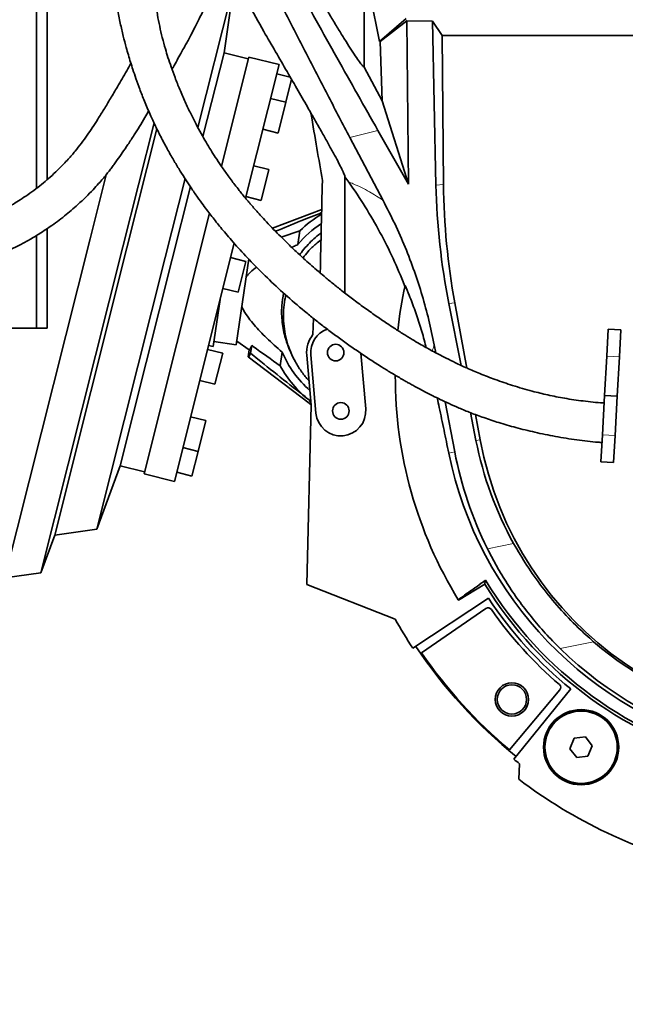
# Model space of a CAD drawing. Header units: millimetres. Extents: x 0 to 11920, y 0 to 8400.
# Tile 99 of 120: x 7771 to 8081, y 4892 to 5396. Entities that reach past the tile are written whole.
import ezdxf

# ---------------------------------------------------------------- set-up
doc = ezdxf.new("R2010")
doc.units = ezdxf.units.MM
doc.header["$LTSCALE"] = 20
doc.styles.add('SLDTEXTSTYLE0', font='TXT', dxfattribs={"width": 0.605})
doc.dimstyles.new('SLDDIMSTYLE0', dxfattribs={"dimtxt": 70, "dimasz": 70, "dimexe": 0, "dimexo": 0.0625, "dimgap": -17.5, "dimtad": 1, "dimdec": 1, "dimrnd": 1e-09, "dimzin": 12, "dimdsep": 46, "dimtxsty": 'SLDTEXTSTYLE0', "dimsah": 1, "dimcen": 0.09, "dimadec": 0, "dimazin": 3, "dimtfac": 1, "dimtofl": 0, "dimtmove": 0, "dimatfit": 3, "dimfxl": 1, "dimfrac": 2, "dimtolj": 1, "dimarcsym": 0})
doc.dimstyles.new('SLDDIMSTYLE1', dxfattribs={"dimtxt": 70, "dimasz": 70, "dimexe": 0, "dimexo": 0.0625, "dimgap": -17.5, "dimtad": 1, "dimdec": 1, "dimrnd": 1e-09, "dimzin": 12, "dimdsep": 46, "dimtxsty": 'SLDTEXTSTYLE0', "dimsah": 1, "dimcen": 0.09, "dimadec": 0, "dimazin": 3, "dimtfac": 1, "dimtmove": 0, "dimatfit": 0, "dimfxl": 1, "dimfrac": 2, "dimtolj": 1, "dimarcsym": 0})
doc.dimstyles.new('SLDDIMSTYLE2', dxfattribs={"dimtxt": 70, "dimasz": 70, "dimexe": 0, "dimexo": 0.0625, "dimgap": 17.5, "dimtad": 1, "dimdec": 1, "dimrnd": 1e-09, "dimzin": 12, "dimdsep": 46, "dimtxsty": 'SLDTEXTSTYLE0', "dimsah": 1, "dimcen": 0.09, "dimadec": 0, "dimazin": 3, "dimtfac": 1, "dimtmove": 0, "dimatfit": 0, "dimfxl": 1, "dimfrac": 2, "dimtolj": 1, "dimtzin": 12, "dimarcsym": 0})

# ---------------------------------------------------------------- blocks, each defined once
blk = doc.blocks.new('_D')
at = {"color": 7, "linetype": 'Continuous', "lineweight": 0}
for p, q in [((8250.75, 6346.66), (8250.75, 6454.09)), ((8250.75, 6454.09), (8459.29, 6454.09)), ((8459.29, 6454.09), (8459.29, 6346.66)), ((7872.78, 5643.24), (7872.78, 6355.17)), ((8182.78, 5217.64), (8182.78, 6355.17)), ((8459.29, 6346.66), (8250.75, 6346.66)), ((8182.78, 6325.17), (7872.78, 6325.17)), ((8182.78, 6325.17), (8467.31, 6325.17))]:
    blk.add_line(p, q, dxfattribs=at)
at = {"color": 7, "linetype": 'Continuous', "lineweight": 18}
for points in [[(7872.78, 6325.17), (7942.78, 6315.17), (7942.78, 6335.17)], [(8182.78, 6325.17), (8112.78, 6335.17), (8112.78, 6315.17)]]:
    blk.add_solid(points, dxfattribs=at)
at = {"color": 7, "linetype": 'Continuous', "lineweight": 18, "insert": (8274.81, 6436.89), "char_height": 70, "attachment_point": 1, "style": 'SLDTEXTSTYLE0'}
blk.add_mtext('310', dxfattribs=at)
blk = doc.blocks.new('_D_1')
at = {"color": 7, "linetype": 'Continuous', "lineweight": 0}
for p, q in [((9195.6, 5708.24), (9195.6, 5828.24)), ((7698.78, 5708.24), (9225.6, 5708.24)), ((9195.6, 5213.64), (9195.6, 5708.24)), ((9066.68, 5316.56), (9066.68, 5605.31)), ((9066.68, 5605.31), (9174.11, 5605.31)), ((9174.11, 5605.31), (9174.11, 5316.56)), ((9174.11, 5316.56), (9066.68, 5316.56)), ((8186.78, 5213.64), (9225.6, 5213.64)), ((9195.6, 5213.64), (9195.6, 5093.64))]:
    blk.add_line(p, q, dxfattribs=at)
at = {"color": 7, "linetype": 'Continuous', "lineweight": 18}
for points in [[(9195.6, 5708.24), (9205.6, 5778.24), (9185.6, 5778.24)], [(9195.6, 5213.64), (9185.6, 5143.64), (9205.6, 5143.64)]]:
    blk.add_solid(points, dxfattribs=at)
at = {"color": 7, "linetype": 'Continuous', "lineweight": 18, "insert": (9083.88, 5340.62), "char_height": 70, "attachment_point": 1, "rotation": 90, "style": 'SLDTEXTSTYLE0'}
blk.add_mtext('494,6', dxfattribs=at)
blk = doc.blocks.new('_D_2')
at = {"color": 7, "linetype": 'Continuous', "lineweight": 0}
for p, q in [((9034.25, 5639.24), (9034.25, 5759.24)), ((7796.78, 5639.24), (9064.25, 5639.24)), ((9034.25, 5213.64), (9034.25, 5639.24)), ((8905.34, 5282.06), (8905.34, 5570.81)), ((8905.34, 5570.81), (9012.77, 5570.81)), ((9012.77, 5570.81), (9012.77, 5282.06)), ((9012.77, 5282.06), (8905.34, 5282.06)), ((8186.78, 5213.64), (9064.25, 5213.64)), ((9034.25, 5213.64), (9034.25, 5093.64))]:
    blk.add_line(p, q, dxfattribs=at)
at = {"color": 7, "linetype": 'Continuous', "lineweight": 18}
for points in [[(9034.25, 5639.24), (9044.25, 5709.24), (9024.25, 5709.24)], [(9034.25, 5213.64), (9024.25, 5143.64), (9044.25, 5143.64)]]:
    blk.add_solid(points, dxfattribs=at)
at = {"color": 7, "linetype": 'Continuous', "lineweight": 18, "insert": (8922.53, 5306.12), "char_height": 70, "attachment_point": 1, "rotation": 90, "style": 'SLDTEXTSTYLE0'}
blk.add_mtext('425,6', dxfattribs=at)
blk = doc.blocks.new('_D_5')
at = {"color": 7, "linetype": 'Continuous', "lineweight": 0}
for p, q in [((8182.78, 5209.64), (8182.78, 4467.35)), ((8291.78, 4759.93), (8291.78, 4467.35)), ((8182.78, 4497.35), (8062.78, 4497.35)), ((8182.78, 4497.35), (8291.78, 4497.35)), ((8291.78, 4497.35), (8737.48, 4497.35))]:
    blk.add_line(p, q, dxfattribs=at)
at = {"color": 7, "linetype": 'Continuous', "lineweight": 18}
for centre, start, end in [((8671.81, 4551.06), 153.4349, 206.5651), ((8617.37, 4551.06), 333.4349, 26.5651)]:
    blk.add_arc(centre, 120.11, start, end, dxfattribs=at)
for points in [[(8182.78, 4497.35), (8112.78, 4507.35), (8112.78, 4487.35)], [(8291.78, 4497.35), (8361.78, 4487.35), (8361.78, 4507.35)]]:
    blk.add_solid(points, dxfattribs=at)
at = {"color": 7, "linetype": 'Continuous', "lineweight": 18, "insert": (8564.38, 4587.58), "char_height": 70, "attachment_point": 1, "style": 'SLDTEXTSTYLE0'}
blk.add_mtext('109', dxfattribs=at)
blk = doc.blocks.new('_D_10')
at = {"color": 7, "linetype": 'Continuous', "lineweight": 0}
for p, q in [((8644.59, 5639.24), (8644.59, 5759.24)), ((8515.67, 5454.96), (8515.67, 5663.51)), ((8515.67, 5663.51), (8623.1, 5663.51)), ((8623.1, 5663.51), (8623.1, 5454.96)), ((7876.78, 5639.24), (8674.59, 5639.24)), ((8644.59, 5479.24), (8644.59, 5639.24)), ((7876.78, 5479.24), (8674.59, 5479.24)), ((8644.59, 5479.24), (8644.59, 5359.24)), ((8623.1, 5454.96), (8515.67, 5454.96))]:
    blk.add_line(p, q, dxfattribs=at)
at = {"color": 7, "linetype": 'Continuous', "lineweight": 18}
for points in [[(8644.59, 5639.24), (8654.59, 5709.24), (8634.59, 5709.24)], [(8644.59, 5479.24), (8634.59, 5409.24), (8654.59, 5409.24)]]:
    blk.add_solid(points, dxfattribs=at)
at = {"color": 7, "linetype": 'Continuous', "lineweight": 18, "insert": (8532.87, 5479.03), "char_height": 70, "attachment_point": 1, "rotation": 90, "style": 'SLDTEXTSTYLE0'}
blk.add_mtext('160', dxfattribs=at)
blk = doc.blocks.new('SW_NOTE_0_3')
at = {"color": 0, "linetype": 'Continuous', "lineweight": 0, "char_height": 70, "attachment_point": 1, "style": 'SLDTEXTSTYLE0'}
for s, insert in [('Allowed positions for', (-733.62, 451.49)), ('attachments holes.', (-733.62, 361.27))]:
    blk.add_mtext(s, dxfattribs=dict(at, insert=insert))

msp = doc.modelspace()

# ---------------------------------------------------------------- linework, layer by layer
at = {"color": 7, "linetype": 'Continuous', "lineweight": 35}
for p, q in [((7779.838562, 5309.85829), (7779.838562, 5520.235074)), ((7785.160283, 5314.197196), (7785.160283, 5477.735074)), ((7947.3417, 5423.966331), (7955.321988, 5385.007488)), ((7947.3417, 5371.835401), (7947.3417, 5423.966331)), ((7880.581844, 5413.407291), (7862.381995, 5340.950145)), ((7875.711421, 5379.185504), (7880.581844, 5413.407291)), ((7968.966801, 5396.799239), (7955.321988, 5385.007488)), ((7969.20497, 5395.465226), (7955.608075, 5385.007488)), ((7969.20497, 5395.465226), (7982.442008, 5395.414113)), ((7969.20497, 5395.465226), (7970.05503, 5311.85927)), ((7987.393232, 5388.073343), (7982.442008, 5395.414113)), ((7984.164113, 5311.464421), (7982.442008, 5395.414113)), ((7987.393232, 5388.073343), (8169.217831, 5388.073343)), ((7988.013294, 5311.832748), (7987.393232, 5388.073343)), ((7955.321988, 5385.007488), (7955.608075, 5385.007488)), ((7955.608075, 5385.007488), (7956.667902, 5354.658026)), ((7875.711421, 5379.185504), (7864.935183, 5336.283203)), ((7888.139392, 5376.063836), (7875.711421, 5379.185504)), ((7874.351668, 5321.172219), (7888.383005, 5377.033708)), ((7903.900964, 5373.135894), (7886.739308, 5304.811997)), ((7903.900964, 5373.135894), (7888.383005, 5377.033708)), ((7909.637255, 5366.678923), (7902.715785, 5368.417464)), ((7956.667902, 5354.658026), (7947.3417, 5371.835401)), ((7910.291897, 5365.740526), (7907.308878, 5353.864545)), ((7907.308878, 5353.864545), (7899.549898, 5355.813452)), ((7907.308878, 5353.864545), (7903.345288, 5338.084721)), ((7956.667902, 5354.658026), (7970.05503, 5311.85927)), ((7839.92931, 5343.347771), (7823.966549, 5279.79691)), ((7841.37686, 5340.284687), (7826.051918, 5279.273106)), ((7895.586308, 5340.033628), (7903.345288, 5338.084721)), ((7970.05503, 5311.85927), (7954.451343, 5339.439067)), ((7957.05039, 5303.616826), (7940.020319, 5335.830342)), ((7898.659514, 5319.429745), (7890.900535, 5321.378652)), ((7898.659514, 5319.429745), (7894.695924, 5303.64992)), ((7815.372933, 5316.703322), (7807.16292, 5284.017661)), ((7855.809083, 5314.7821), (7845.653221, 5274.349633)), ((7937.605739, 5315.776702), (7939.533794, 5313.046302)), ((7937.605739, 5315.776702), (7937.605739, 5256.181573)), ((7858.504029, 5310.679524), (7849.15756, 5273.46941)), ((7886.936945, 5305.598828), (7894.695924, 5303.64992)), ((7925.687177, 5298.95535), (7900.503493, 5289.37924)), ((7834.788057, 5163.661776), (7868.291329, 5297.044831)), ((7785.160283, 5238.235074), (7785.160283, 5289.139945)), ((7914.559507, 5288.041945), (7905.021207, 5284.776976)), ((7914.559507, 5288.041945), (7913.537817, 5281.039157)), ((7807.16292, 5284.017661), (7763.556121, 5110.410498)), ((7779.838562, 5238.235074), (7779.838562, 5285.711047)), ((7823.966549, 5279.79691), (7782.065044, 5112.978854)), ((7826.051918, 5279.273106), (7789.134082, 5132.296008)), ((7880.930343, 5281.685374), (7850.306016, 5159.763961)), ((7845.653221, 5274.349633), (7810.724597, 5135.291976)), ((7849.15756, 5273.46941), (7822.6037, 5167.753317)), ((7886.844264, 5272.390932), (7879.085285, 5274.33984)), ((7881.949552, 5229.730931), (7888.356338, 5273.643836)), ((7886.844264, 5272.390932), (7882.880674, 5256.611108)), ((7875.121695, 5258.560015), (7882.880674, 5256.611108)), ((7968.321229, 5260.112577), (7967.993925, 5259.785272)), ((7870.209104, 5228.917366), (7873.719343, 5252.976979)), ((7996.99455, 5219.193941), (7990.735354, 5250.842857)), ((7999.975469, 5217.821968), (7993.821145, 5251.138136)), ((7921.217371, 5234.968037), (7921.423258, 5243.248967)), ((7779.838562, 5238.235074), (7695.906799, 5238.235074)), ((7785.160283, 5238.235074), (7779.838562, 5238.235074)), ((8071.55279, 5223.968612), (8072.316932, 5237.72595)), ((8078.806928, 5237.365468), (8072.316932, 5237.72595)), ((8078.042786, 5223.608129), (8078.806928, 5237.365468)), ((7875.029015, 5225.35212), (7867.270035, 5227.301027)), ((7867.765576, 5229.273871), (7870.209104, 5228.917366)), ((7870.570027, 5231.391176), (7881.949552, 5229.730931)), ((7882.210474, 5231.519324), (7888.654694, 5227.201983)), ((7888.129664, 5223.603365), (7888.654694, 5227.201983)), ((7889.27748, 5225.41612), (7889.861339, 5229.417964)), ((7983.228284, 5229.724249), (7984.012515, 5225.634603)), ((7875.029015, 5225.35212), (7871.065425, 5209.572296)), ((7888.129664, 5223.603365), (7919.21263, 5199.820731)), ((7905.501918, 5225.960107), (7904.480229, 5218.957319)), ((7910.070882, 5225.283037), (7910.927236, 5223.491276)), ((7920.317527, 5198.775625), (7918.053692, 5224.43029)), ((7922.750805, 5194.728201), (7920.113773, 5224.612077)), ((7945.696955, 5225.364766), (7948.202223, 5196.974102)), ((8070.431332, 5203.778277), (8071.55279, 5223.968612)), ((8076.921328, 5203.417795), (8078.042786, 5223.608129)), ((7863.306445, 5211.521203), (7871.065425, 5209.572296)), ((8069.309874, 5183.587942), (8070.431332, 5203.778277)), ((8076.921328, 5203.417795), (8070.431332, 5203.778277)), ((8075.799871, 5183.22746), (8076.921328, 5203.417795)), ((7920.317527, 5198.775625), (7918.037904, 5107.08739)), ((7919.21263, 5199.820731), (7920.296785, 5199.010685)), ((7988.819195, 5200.568518), (7993.738968, 5174.912663)), ((7866.379651, 5190.917319), (7858.620672, 5192.866227)), ((8004.603158, 5180.721879), (8001.782088, 5194.986297)), ((8006.755339, 5181.11944), (8004.372915, 5194.016588)), ((7866.379651, 5190.917319), (7862.416061, 5175.137495)), ((8068.545733, 5169.830604), (8069.309874, 5183.587942)), ((8075.035729, 5169.470122), (8075.799871, 5183.22746)), ((7854.657082, 5177.086402), (7862.416061, 5175.137495)), ((7862.416061, 5175.137495), (7859.250175, 5162.533483)), ((7810.724597, 5135.291976), (7822.6037, 5167.753317)), ((7822.6037, 5167.753317), (7835.031671, 5164.631648)), ((8068.545733, 5169.830604), (8075.035729, 5169.470122)), ((7834.788057, 5163.661776), (7850.306016, 5159.763961)), ((7851.491195, 5164.48239), (7859.250175, 5162.533483)), ((7782.065044, 5112.978854), (7789.134082, 5132.296008)), ((7789.134082, 5132.296008), (7810.724597, 5135.291976)), ((7763.556121, 5110.410498), (7782.065044, 5112.978854)), ((7918.037904, 5107.08739), (7963.233502, 5089.284371)), ((8009.094409, 5107.229927), (7995.677835, 5098.981879)), ((7972.375868, 5074.373399), (8010.996828, 5099.936055)), ((8009.718657, 5094.695158), (7976.745761, 5072.033515)), ((8047.51748, 5053.008865), (8021.7464, 5022.404724)), ((8053.137307, 5053.543006), (8023.990681, 5017.54992)), ((8054.896472, 5028.299515), (8052.684938, 5022.966369)), ((8060.62088, 5029.050843), (8054.896472, 5028.299515)), ((8064.133753, 5024.469025), (8060.62088, 5029.050843)), ((8052.684938, 5022.966369), (8056.197811, 5018.384551)), ((8061.922218, 5019.135879), (8064.133753, 5024.469025)), ((8026.891568, 5015.235941), (8026.510147, 5007.321012)), ((8056.197811, 5018.384551), (8061.922218, 5019.135879))]:
    msp.add_line(p, q, dxfattribs=at)
at = {"color": 8, "linetype": 'Continuous', "lineweight": 18}
for p, q in [((7954.451343, 5339.439067), (7940.020319, 5335.830342)), ((7984.164113, 5311.464421), (7988.013294, 5311.832748)), ((7993.821145, 5251.138136), (7990.735354, 5250.842857)), ((8078.042786, 5223.608129), (8071.55279, 5223.968612)), ((7919.433998, 5201.338017), (7919.21263, 5199.820731)), ((8075.799871, 5183.22746), (8069.309874, 5183.587942)), ((8006.755339, 5181.11944), (8004.603158, 5180.721879)), ((7993.738968, 5174.912663), (7990.680865, 5174.286244)), ((8010.483503, 5125.303056), (8023.870972, 5128.04533)), ((8064.793956, 5077.714887), (8047.701, 5074.213584))]:
    msp.add_line(p, q, dxfattribs=at)
at = {"color": 7, "linetype": 'Continuous', "lineweight": 35, "flags": 128}
msp.add_lwpolyline([(8009.567314, 5109.190195), (8009.171148, 5107.550089), (8009.094409, 5107.229927)], dxfattribs=at)
at = {"color": 7, "linetype": 'Continuous', "lineweight": 35}
for centre, radius in [((7932.839482, 5225.735028), 4.25), ((7935.476514, 5195.851151), 4.25), ((8023.005883, 5048.18692), 8.5), ((8023.005883, 5048.18692), 7.5), ((8058.409345, 5023.717697), 19.25), ((8058.409345, 5023.717697), 19), ((8058.409345, 5023.717697), 18.5)]:
    msp.add_circle(centre, radius, dxfattribs=at)
for centre, radius, start, end in [((7955.186376, 5246.837), 57.865275, 120.71158459, 134.59525845), ((7955.186376, 5246.837), 53.892393, 123.39181697, 140.60686422), ((8182.777308, 5213.635074), 219.434655, 167.77181014, 173.89472452), ((8182.777308, 5213.635074), 219.685553, 167.7809935, 167.87331761), ((8182.777308, 5213.635074), 179, 190.46597469, 9.3137609), ((7932.839482, 5225.735028), 12.775159, 109.93892797, 185.04286889), ((7932.839482, 5225.735028), 14.843245, 141.53514923, 185.04286889), ((7955.186376, 5246.837), 53.892393, 202.79163947, 228.74887623), ((7955.186376, 5246.837), 57.865275, 208.80324524, 231.84030003), ((8182.777308, 5213.635074), 219.434655, 179.89376765, 211.43415247), ((7935.476514, 5195.851151), 12.775159, 185.04286889, 5.04286889), ((8182.777308, 5213.635074), 196.085118, 191.57626942, 256.17384621), ((8182.777308, 5213.635074), 203.685553, 211.4933154, 256.67022019), ((8182.777308, 5213.635074), 202.263281, 211.08979566, 257.07373994), ((8182.777308, 5213.635074), 219.434655, 211.43415247, 211.49966375), ((8182.777308, 5213.635074), 206, 213.5, 231), ((8010.85147, 5093.046906), 2, 35.04568234, 124.5), ((8182.777308, 5213.635074), 208, 215.04568234, 229.35431766), ((8182.777308, 5213.635074), 252.314447, 209.52743142, 213.5), ((8182.777308, 5213.635074), 250.532582, 213.5, 231), ((8182.777308, 5213.635074), 250, 214.5, 229.9), ((8045.987637, 5054.297112), 2, 319.9, 49.35431766), ((8182.777308, 5213.635074), 252.314447, 231, 231.84264668), ((8182.777308, 5213.635074), 258.814447, 232.85884895, 256.30671318)]:
    msp.add_arc(centre, radius, start, end, dxfattribs=at)
for centre, major_axis, ratio, start_param, end_param in [((7832.777308, 5803.86657), (-104.86083, 568.261586), 0.0095102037, 3.670777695, 3.7804023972), ((7832.777308, 1665.187997), (104.856189, 4228.981762), 0.0012990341, 5.7314548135, 5.753148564), ((8335.214879, 5314.431189), (289.089572, -201.837459), 0.9873634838, 3.7655668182, 3.9399931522), ((8338.21475, 5314.718246), (-348.622525, -33.359593), 0.9993861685, 6.1959721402, 6.3703984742), ((7892.913512, 5255.922459), (4.194014, 28.746293), 0.069965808, 3.1082037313, 3.5494689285), ((7892.934563, 5255.919388), (4.720289, 32.353445), 0.0699799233, 3.1026299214, 3.4917728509), ((8182.319786, 5215.868641), (-36.356403, 177.48776), 0.999920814, 1.5640018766, 1.8748447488), ((8183.264681, 5211.255773), (-38.728544, 189.068281), 0.999920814, 1.5582116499, 1.8303508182), ((8182.588879, 5214.55496), (-36.233086, 176.885741), 0.9999864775, 2.2287988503, 3.1616689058), ((8182.979304, 5212.648952), (-38.842001, 189.622163), 0.9999864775, 2.1656778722, 3.1852793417)]:
    msp.add_ellipse(centre, major_axis=major_axis, ratio=ratio, start_param=start_param, end_param=end_param, dxfattribs=at)
for points, knots in [([(7832.431033, 5511.374628), (7837.531916, 5501.062943), (7847.733656, 5480.439625), (7863.479683, 5449.934502), (7879.539494, 5419.740333), (7890.575769, 5399.959818), (7896.093889, 5390.069592)], [0, 0, 0, 0, 0.24986400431, 0.49972678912, 0.74986417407, 1, 1, 1, 1]), ([(7841.380205, 5493.412046), (7841.052363, 5492.883922), (7840.135578, 5491.407063), (7838.787734, 5489.157257), (7837.365831, 5486.728452), (7836.140546, 5484.575629), (7834.986895, 5482.488822), (7833.839396, 5480.341087), (7832.411368, 5477.556535), (7830.672364, 5473.933174), (7828.635851, 5469.221414), (7826.341184, 5463.166521), (7823.990124, 5455.719816), (7821.857758, 5446.939853), (7820.326916, 5437.784312), (7819.53121, 5428.422465), (7819.482868, 5419.089537), (7820.097044, 5410.138305), (7821.183911, 5401.932825), (7822.553643, 5394.561676), (7824.069289, 5387.927694), (7825.479806, 5382.542388), (7826.74695, 5378.098722), (7827.877259, 5374.360525), (7829.152475, 5370.363829), (7830.710287, 5365.753432), (7832.669527, 5360.335487), (7835.089383, 5354.145794), (7837.780056, 5347.838811), (7840.698803, 5341.531848), (7843.732604, 5335.443281), (7846.94481, 5329.445796), (7850.148982, 5323.840492), (7853.201411, 5318.791281), (7856.070115, 5314.268494), (7859.024547, 5309.806045), (7861.981515, 5305.532609), (7864.84583, 5301.567153), (7867.306206, 5298.273745), (7869.54922, 5295.35308), (7871.759484, 5292.548994), (7874.101195, 5289.654084), (7876.690857, 5286.537206), (7879.670341, 5283.055737), (7884.289273, 5277.836002), (7890.676866, 5271.001072), (7899.025882, 5262.70697), (7908.20098, 5254.257054), (7916.319959, 5247.336456), (7923.058714, 5241.908442), (7928.119767, 5237.975261), (7933.403343, 5234.015095), (7938.917939, 5230.02943), (7944.666083, 5226.026625), (7950.442183, 5222.16394), (7955.88241, 5218.67376), (7960.608889, 5215.756303), (7964.328536, 5213.535579), (7967.100151, 5211.923018), (7969.101115, 5210.780001), (7970.91497, 5209.758626), (7972.947489, 5208.631309), (7975.505355, 5207.240488), (7978.732194, 5205.529563), (7982.393768, 5203.653765), (7986.512482, 5201.63009), (7991.002813, 5199.526819), (7996.184168, 5197.241769), (8002.116242, 5194.814958), (8008.87894, 5192.294283), (8016.572699, 5189.736243), (8025.271853, 5187.228018), (8034.928314, 5184.85502), (8045.343668, 5182.716138), (8056.174045, 5180.969682), (8064.159402, 5180.036751), (8068.459992, 5179.748083), (8069.092711, 5179.705613)], [0, 0, 0, 0, 0.0049105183, 0.0137319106, 0.0207131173, 0.0270736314, 0.0333709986, 0.0397342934, 0.0466090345, 0.0585308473, 0.0718298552, 0.0865308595, 0.1077392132, 0.1293176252, 0.1512899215, 0.173679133, 0.1964091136, 0.2177413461, 0.2369496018, 0.2539974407, 0.2690932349, 0.28300961, 0.2919034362, 0.3006092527, 0.309560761, 0.3203817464, 0.3332184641, 0.3480528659, 0.3648629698, 0.3794476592, 0.3952354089, 0.4113532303, 0.4262588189, 0.4399281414, 0.4523689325, 0.4635927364, 0.4772788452, 0.4886153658, 0.497613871, 0.5056105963, 0.5138178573, 0.5220837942, 0.5310919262, 0.5415531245, 0.5534716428, 0.5787923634, 0.6054167, 0.6333712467, 0.6627432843, 0.6764166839, 0.6903982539, 0.7046940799, 0.7193109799, 0.7342462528, 0.7494564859, 0.7633606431, 0.7748960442, 0.7841520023, 0.7902806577, 0.7947529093, 0.7983956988, 0.8031470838, 0.8090804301, 0.8162942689, 0.8255199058, 0.8341777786, 0.8441396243, 0.8554277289, 0.8680876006, 0.8821982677, 0.8978851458, 0.9153161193, 0.9344152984, 0.9547672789, 0.9757332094, 0.996429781, 1, 1, 1, 1]), ([(8070.217348, 5199.903212), (8070.022893, 5199.916486), (8066.405145, 5200.163442), (8059.630235, 5200.842054), (8050.192733, 5202.242994), (8041.528191, 5203.954327), (8032.61887, 5206.1152), (8023.622034, 5208.742316), (8014.715274, 5211.794666), (8006.917329, 5214.817437), (8000.171014, 5217.698368), (7994.401481, 5220.359474), (7989.605822, 5222.712458), (7985.699723, 5224.723882), (7982.524387, 5226.420997), (7979.575038, 5228.045163), (7976.447534, 5229.818166), (7972.772652, 5231.970134), (7968.560174, 5234.528217), (7963.834404, 5237.512513), (7958.688276, 5240.895401), (7953.143359, 5244.691283), (7947.331528, 5248.833114), (7941.58339, 5253.092585), (7936.220705, 5257.222738), (7931.372329, 5261.091389), (7927.039005, 5264.664876), (7923.215675, 5267.914539), (7919.741426, 5270.947287), (7916.237334, 5274.084525), (7912.346927, 5277.668608), (7908.44183, 5281.39037), (7904.621739, 5285.153847), (7901.028587, 5288.80525), (7897.550049, 5292.460157), (7894.467459, 5295.810683), (7891.987693, 5298.588102), (7890.182965, 5300.660423), (7888.916677, 5302.14042), (7887.889219, 5303.355598), (7886.712625, 5304.764818), (7885.198543, 5306.609858), (7883.340754, 5308.925601), (7880.674389, 5312.344862), (7877.524191, 5316.571703), (7874.197023, 5321.304867), (7871.372873, 5325.546976), (7868.872595, 5329.493141), (7866.443315, 5333.515911), (7863.930423, 5337.908291), (7861.288465, 5342.810778), (7858.559829, 5348.212387), (7855.771788, 5354.144553), (7853.107641, 5360.288649), (7850.726821, 5366.266153), (7848.727252, 5371.726463), (7847.087624, 5376.607677), (7845.553998, 5381.608121), (7844.103322, 5386.933718), (7842.750514, 5392.775541), (7841.626244, 5398.655166), (7840.77764, 5404.234405), (7840.123526, 5409.796576), (7839.65045, 5415.527912), (7839.391615, 5421.937892), (7839.471957, 5428.940714), (7840.04389, 5436.413707), (7841.194719, 5443.406688), (7842.782795, 5449.682576), (7844.503724, 5455.051836), (7846.307449, 5459.902667), (7848.053169, 5464.204812), (7849.663063, 5467.967923), (7850.891241, 5470.775326), (7851.586089, 5472.308464), (7851.795289, 5472.77005)], [0, 0, 0, 0, 0.0012201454, 0.0227002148, 0.0426037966, 0.0611553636, 0.078512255, 0.1009878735, 0.1214309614, 0.1398184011, 0.1561060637, 0.17033535, 0.1826196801, 0.192396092, 0.2003983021, 0.2073960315, 0.2156735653, 0.225383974, 0.2371450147, 0.2503627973, 0.2650398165, 0.2811706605, 0.2987382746, 0.3167325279, 0.3332407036, 0.3482157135, 0.3622621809, 0.3746329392, 0.3853411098, 0.3964990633, 0.4097348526, 0.4250307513, 0.4371773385, 0.450348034, 0.4639731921, 0.4756752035, 0.485201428, 0.4925654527, 0.4968409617, 0.5002444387, 0.5049048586, 0.5110902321, 0.5187964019, 0.528019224, 0.5449260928, 0.5600137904, 0.5732990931, 0.5848098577, 0.5965411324, 0.6098432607, 0.6240189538, 0.6396489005, 0.6567430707, 0.6749888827, 0.6920421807, 0.7074187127, 0.7210916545, 0.733033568, 0.7490343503, 0.764633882, 0.780523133, 0.7969472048, 0.8106577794, 0.8263211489, 0.8438771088, 0.8632692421, 0.8844644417, 0.9074960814, 0.9260046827, 0.9436057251, 0.9593908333, 0.9733434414, 0.9854314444, 0.9956138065, 1, 1, 1, 1]), ([(7882.615263, 5468.733042), (7885.518039, 5463.42369), (7891.929126, 5451.697427), (7901.859016, 5433.638137), (7912.380704, 5414.592338), (7922.927697, 5395.598415), (7933.478149, 5376.698254), (7944.02239, 5357.902068), (7950.975536, 5345.592497), (7954.451343, 5339.439067)], [0, 0, 0, 0, 0.1203432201, 0.2657906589, 0.4112998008, 0.5567472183, 0.7044766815, 0.8522708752, 1, 1, 1, 1]), ([(7940.020319, 5335.830342), (7936.447986, 5342.714143), (7929.301364, 5356.485515), (7918.457719, 5377.553671), (7907.428807, 5398.984766), (7896.181116, 5420.751156), (7884.714562, 5442.776065), (7876.91899, 5457.481681), (7873.022323, 5464.832378)], [0, 0, 0, 0, 0.16495678, 0.3300039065, 0.4949605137, 0.6632750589, 0.8316858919, 1, 1, 1, 1]), ([(7947.3417, 5371.835401), (7947.108007, 5372.027763), (7946.640567, 5372.412531), (7945.354326, 5374.016209), (7943.512063, 5376.60714), (7941.043622, 5380.337763), (7938.221052, 5384.78107), (7935.121198, 5389.796251), (7931.81356, 5395.250207), (7927.67993, 5402.165873), (7922.656668, 5410.687789), (7916.705205, 5420.919167), (7910.582957, 5431.548409), (7906.403457, 5438.877932), (7904.316037, 5442.538606)], [0, 0, 0, 0, 0.0558156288, 0.1116439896, 0.1845768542, 0.2578685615, 0.3309714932, 0.4031817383, 0.4755375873, 0.5478195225, 0.6606142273, 0.7737201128, 0.8869862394, 1, 1, 1, 1]), ([(7849.114831, 5370.74722), (7849.298577, 5371.076803), (7850.132313, 5372.572265), (7851.619132, 5375.230681), (7853.440637, 5378.495425), (7854.996911, 5381.301049), (7856.353756, 5383.768435), (7857.713457, 5386.269579), (7859.270547, 5389.184053), (7861.071683, 5392.646074), (7863.12428, 5396.742734), (7865.373178, 5401.463135), (7867.727649, 5406.661467), (7870.165284, 5412.182953), (7873.000545, 5418.674055), (7875.078934, 5423.299039), (7876.309256, 5426.036842)], [0, 0, 0, 0, 0.0212135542, 0.0962551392, 0.1629749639, 0.2154247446, 0.2567138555, 0.3001419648, 0.350153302, 0.4100153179, 0.4788961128, 0.5596190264, 0.6525568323, 0.7505282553, 0.8523228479, 1, 1, 1, 1]), ([(7937.605739, 5315.776702), (7937.396216, 5316.374306), (7936.980495, 5317.560031), (7935.661082, 5320.337215), (7933.936522, 5323.701293), (7931.72772, 5327.81234), (7929.06179, 5332.645809), (7925.964155, 5338.165835), (7922.60204, 5344.090782), (7918.519249, 5351.237408), (7913.666874, 5359.693982), (7908.004039, 5369.518663), (7902.143188, 5379.651761), (7898.109018, 5386.599227), (7896.093889, 5390.069592)], [0, 0, 0, 0, 0.0677127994, 0.1343510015, 0.2012215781, 0.2679458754, 0.342951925, 0.418214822, 0.4935873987, 0.568743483, 0.6763650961, 0.7842374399, 0.8922232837, 1, 1, 1, 1]), ([(7828.099414, 5373.697769), (7827.395511, 5372.471467), (7825.871881, 5369.817082), (7823.571234, 5365.850187), (7820.78156, 5361.082547), (7817.687603, 5355.8658), (7814.356145, 5350.357725), (7811.268887, 5345.382777), (7808.454335, 5341.006344), (7805.676711, 5336.882793), (7802.776524, 5332.908457), (7799.635789, 5328.886716), (7796.621207, 5325.361362), (7793.567652, 5322.086171), (7790.515629, 5319.010212), (7787.060243, 5315.793714), (7783.312875, 5312.575251), (7779.478662, 5309.527568), (7775.461586, 5306.596935), (7771.583155, 5303.999941), (7768.094719, 5301.844838), (7765.316463, 5300.251452), (7763.177546, 5299.091983), (7761.399343, 5298.166485), (7759.366524, 5297.153996), (7756.815091, 5295.954688), (7753.664801, 5294.587942), (7750.544488, 5293.377287), (7747.559245, 5292.337452), (7744.800151, 5291.459038), (7741.793471, 5290.603576), (7739.312565, 5289.969557), (7737.975738, 5289.726818), (7737.633222, 5289.664625)], [0, 0, 0, 0, 0.0383574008, 0.0830262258, 0.1275393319, 0.1934494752, 0.2550330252, 0.3109426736, 0.3604795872, 0.4034421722, 0.452840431, 0.5017651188, 0.5495890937, 0.5774835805, 0.6092116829, 0.6440329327, 0.6718475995, 0.7011213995, 0.7304701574, 0.7565581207, 0.7796387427, 0.7998396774, 0.8116855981, 0.8224014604, 0.835752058, 0.8533103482, 0.8754152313, 0.9025857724, 0.9215662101, 0.9426137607, 0.9656980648, 0.9912113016, 1, 1, 1, 1]), ([(7740.113297, 5269.980467), (7740.329027, 5270.018442), (7741.902911, 5270.295489), (7744.60302, 5270.883909), (7748.202781, 5271.751028), (7751.402533, 5272.671416), (7754.169064, 5273.565797), (7756.547352, 5274.404261), (7758.560373, 5275.156408), (7760.43341, 5275.888821), (7762.265205, 5276.637229), (7764.25876, 5277.489974), (7766.408666, 5278.454654), (7768.821498, 5279.598331), (7772.177024, 5281.284728), (7776.500026, 5283.643415), (7781.656512, 5286.754841), (7786.364921, 5289.888446), (7790.502001, 5292.875599), (7794.122011, 5295.669518), (7797.628048, 5298.557301), (7801.384898, 5301.856757), (7805.133143, 5305.399054), (7808.628962, 5308.97012), (7811.456145, 5312.065035), (7813.653343, 5314.602706), (7815.41166, 5316.726504), (7816.938924, 5318.655854), (7818.354396, 5320.530532), (7819.727646, 5322.422306), (7821.482122, 5324.883355), (7823.782837, 5328.148804), (7826.658226, 5332.367189), (7829.577772, 5336.845697), (7832.446973, 5341.449227), (7834.904619, 5345.527511), (7836.490566, 5348.262303), (7837.154609, 5349.407371)], [0, 0, 0, 0, 0.0050702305, 0.0369903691, 0.0652438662, 0.0889157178, 0.1089548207, 0.1259984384, 0.1403719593, 0.1521515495, 0.1659405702, 0.1792506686, 0.1943746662, 0.2112063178, 0.2296701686, 0.263978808, 0.3000905, 0.3358412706, 0.3627529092, 0.3900232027, 0.4179242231, 0.4467285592, 0.4861869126, 0.5230001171, 0.5559417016, 0.5833347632, 0.6056676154, 0.6269441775, 0.6498756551, 0.6745257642, 0.7008786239, 0.7471612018, 0.8006948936, 0.8608700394, 0.910827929, 0.9626632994, 1, 1, 1, 1]), ([(7968.068568, 5260.131306), (7966.16598, 5264.740551), (7962.360805, 5273.959039), (7955.576944, 5287.380765), (7948.071981, 5300.497574), (7942.379855, 5308.863394), (7939.533794, 5313.046302)], [0, 0, 0, 0, 0.2481882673, 0.4963763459, 0.7481882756, 1, 1, 1, 1]), ([(7983.228284, 5229.724249), (7982.354109, 5233.955095), (7980.605288, 5242.419076), (7977.18894, 5254.931695), (7973.174231, 5267.362503), (7968.475434, 5279.65878), (7963.159415, 5291.816771), (7959.086321, 5299.684266), (7957.05039, 5303.616826)], [0, 0, 0, 0, 0.1649332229, 0.3299556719, 0.4948868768, 0.6632265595, 0.831664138, 1, 1, 1, 1]), ([(7925.650873, 5297.355171), (7922.090207, 5295.944309), (7914.196939, 5292.816716), (7906.350116, 5289.574279), (7902.043008, 5287.794511)], [0, 0, 0, 0, 0.4511016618, 1, 1, 1, 1]), ([(7914.447151, 5275.752427), (7914.724921, 5276.163398), (7915.801162, 5277.755743), (7918.856459, 5281.318418), (7922.250565, 5284.692527), (7924.958713, 5286.626685), (7925.41546, 5286.952894)], [0, 0, 0, 0, 0.0944791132, 0.3660676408, 0.8930831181, 1, 1, 1, 1]), ([(7916.131706, 5274.200453), (7916.973869, 5275.292112), (7918.936535, 5277.83623), (7922.046638, 5280.932218), (7924.419863, 5282.747256), (7925.335991, 5283.447909)], [0, 0, 0, 0, 0.3157521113, 0.7358621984, 1, 1, 1, 1]), ([(7913.537817, 5281.039157), (7912.749041, 5280.688055), (7911.686657, 5280.215165), (7910.640165, 5279.7083), (7910.37065, 5279.577762)], [0, 0, 0, 0, 0.7424585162, 1, 1, 1, 1]), ([(7892.368563, 5269.424703), (7892.132116, 5269.260114), (7890.655113, 5268.231985), (7888.859268, 5266.611564), (7887.440839, 5265.045208), (7887.036708, 5264.598931)], [0, 0, 0, 0, 0.1199460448, 0.749259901, 1, 1, 1, 1]), ([(7979.11231, 5228.316618), (7978.978254, 5228.886209), (7978.129659, 5232.491782), (7976.24255, 5238.831578), (7973.484876, 5247.222046), (7970.796001, 5254.309197), (7969.031258, 5258.447549), (7968.321229, 5260.112577)], [0, 0, 0, 0, 0.04733914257, 0.29966239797, 0.56160533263, 0.82361595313, 1, 1, 1, 1]), ([(7910.080476, 5225.287179), (7909.527642, 5226.507128), (7908.386384, 5229.02556), (7906.657686, 5234.289163), (7905.534631, 5239.826175), (7905.155593, 5245.437142), (7905.177387, 5250.490284), (7905.808816, 5254.056458), (7906.191064, 5256.215311)], [0, 0, 0, 0, 0.1266117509, 0.2613741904, 0.5233002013, 0.6581885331, 0.7930778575, 1, 1, 1, 1]), ([(7919.206851, 5211.362238), (7919.009645, 5211.556708), (7917.5042, 5213.041264), (7915.121394, 5216.217684), (7912.157021, 5220.867318), (7909.772365, 5225.850558), (7907.941365, 5231.059818), (7906.726981, 5236.448425), (7906.10695, 5241.940812), (7906.13599, 5247.460063), (7906.559625, 5251.887573), (7907.177683, 5254.406104), (7907.357907, 5255.140498)], [0, 0, 0, 0, 0.0176046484, 0.1343913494, 0.2510279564, 0.3680350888, 0.4846700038, 0.6013945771, 0.7184917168, 0.835217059, 0.9519499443, 1, 1, 1, 1]), ([(7884.802698, 5249.286746), (7885.153319, 5248.562282), (7886.15307, 5246.496565), (7888.276096, 5243.344792), (7892.071807, 5238.654536), (7897.771129, 5232.777301), (7902.781171, 5228.359327), (7905.501918, 5225.960107)], [0, 0, 0, 0, 0.0768683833, 0.219180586, 0.3616974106, 0.6533642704, 1, 1, 1, 1]), ([(7889.861339, 5229.417964), (7890.13426, 5229.219108), (7894.97712, 5225.690503), (7899.866444, 5222.226298), (7904.480229, 5218.957319)], [0, 0, 0, 0, 0.0563554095, 1, 1, 1, 1]), ([(7889.27748, 5225.41612), (7890.494374, 5224.422472), (7900.458095, 5216.286653), (7910.563122, 5208.326221), (7919.433998, 5201.338017)], [0, 0, 0, 0, 0.1221324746, 1, 1, 1, 1]), ([(7990.680865, 5174.286244), (7989.877752, 5178.19024), (7988.27151, 5185.998316), (7986.305717, 5195.422335), (7985.151968, 5200.865314), (7984.809661, 5202.480197)], [0, 0, 0, 0, 0.412902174, 0.8258133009, 1, 1, 1, 1]), ([(8023.870972, 5128.04533), (8026.075207, 5124.253665), (8030.483629, 5116.670419), (8038.314681, 5105.615244), (8047.078605, 5094.94211), (8055.973489, 5085.575751), (8062.143478, 5080.077012), (8064.793956, 5077.714887)], [0, 0, 0, 0, 0.2068189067, 0.4136332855, 0.6266168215, 0.8396036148, 1, 1, 1, 1]), ([(8010.483503, 5125.303056), (8012.031383, 5122.309039), (8015.128714, 5116.31797), (8020.456604, 5107.535454), (8026.343841, 5098.847622), (8032.870092, 5090.339525), (8039.970032, 5082.027916), (8045.124928, 5076.817434), (8047.701, 5074.213584)], [0, 0, 0, 0, 0.1634112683, 0.3269882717, 0.4903957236, 0.6601979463, 0.8301896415, 1, 1, 1, 1]), ([(8009.567314, 5109.190195), (8006.609519, 5107.095007), (8001.793925, 5103.683825), (7997.285977, 5100.445276), (7995.546864, 5099.195882)], [0, 0, 0, 0, 0.61421167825, 1, 1, 1, 1]), ([(8052.809568, 4313.089422), (8053.521432, 4320.599672), (8056.045274, 4347.22652), (8060.856024, 4392.926506), (8067.747471, 4450.127098), (8075.193023, 4507.260056), (8084.432728, 4574.788807), (8095.144283, 4652.755549), (8106.569705, 4741.258867), (8114.957712, 4806.295362), (8119.224947, 4848.01346), (8120.119543, 4866.290122), (8120.155731, 4884.605486), (8119.181681, 4902.879844), (8117.135311, 4921.03238), (8113.897697, 4938.683729), (8110.172494, 4953.874113), (8107.217471, 4962.962607), (8106.050571, 4966.551535)], [0, 0, 0, 0, 0.0343391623, 0.1217461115, 0.2091595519, 0.296579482, 0.3839952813, 0.5193920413, 0.6547889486, 0.790181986, 0.8178622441, 0.8456398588, 0.8734387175, 0.9012029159, 0.9289004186, 0.9565271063, 0.9828331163, 1, 1, 1, 1])]:
    msp.add_open_spline(points, degree=3, knots=knots, dxfattribs=at)
at = {"color": 8, "linetype": 'Continuous', "lineweight": 18}
for points, knots in [([(7939.533794, 5313.046302), (7940.272145, 5312.746982), (7943.920409, 5311.268015), (7949.855934, 5308.402961), (7954.783044, 5305.125186), (7957.05039, 5303.616826)], [0, 0, 0, 0, 0.1204713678, 0.595260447, 1, 1, 1, 1]), ([(7983.228284, 5229.724249), (7982.964071, 5228.90235), (7982.64305, 5227.903735), (7982.353431, 5226.753657), (7982.30218, 5226.550138)], [0, 0, 0, 0, 0.8230396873, 1, 1, 1, 1])]:
    msp.add_open_spline(points, degree=3, knots=knots, dxfattribs=at)

# ---------------------------------------------------------------- block references
at = {"color": 7, "linetype": 'Continuous', "lineweight": 0}
msp.add_blockref('SW_NOTE_0_3', (7941.111062, 4571.111137), dxfattribs=at)

# ---------------------------------------------------------------- dimensions: what is measured, and where the dimension line sits
at = {"color": 7, "linetype": 'Continuous', "lineweight": 18}
dim = msp.add_linear_dim(base=(7872.777308, 6325.170712), p1=(8182.777308, 5213.635074), p2=(7872.777308, 5639.235074), dimstyle='SLDDIMSTYLE0', dxfattribs=at)
dim.commit()
dim.dimension.update_dxf_attribs({"geometry": '_D', "text_midpoint": (8355.019175, 6325.170712), "dimtype": 160})
for base, p1, p2, picture, middle in [((9195.596869, 5708.235074), (8182.777308, 5213.635074), (7694.777308, 5708.235074), '_D_1', (9195.596869, 5460.935074)), ((9034.251891, 5639.235074), (8182.777308, 5213.635074), (7792.777308, 5639.235074), '_D_2', (9034.251891, 5426.435074)), ((8644.590151, 5639.235074), (7872.777308, 5479.235074), (7872.777308, 5639.235074), '_D_10', (8644.590151, 5559.235074))]:
    dim = msp.add_linear_dim(base=base, p1=p1, p2=p2, angle=90, dimstyle='SLDDIMSTYLE1', dxfattribs=at)
    dim.commit()
    dim.dimension.update_dxf_attribs({"geometry": picture, "text_midpoint": middle, "dimtype": 160})
dim = msp.add_linear_dim(base=(8291.777308, 4497.346001), p1=(8182.777308, 5213.635074), p2=(8291.777308, 4763.933763), text='(<>)', dimstyle='SLDDIMSTYLE2', dxfattribs=at)
dim.commit()
dim.dimension.update_dxf_attribs({"geometry": '_D_5', "text_midpoint": (8644.590151, 4497.346001), "dimtype": 160})

doc.saveas('drawing.dxf')
